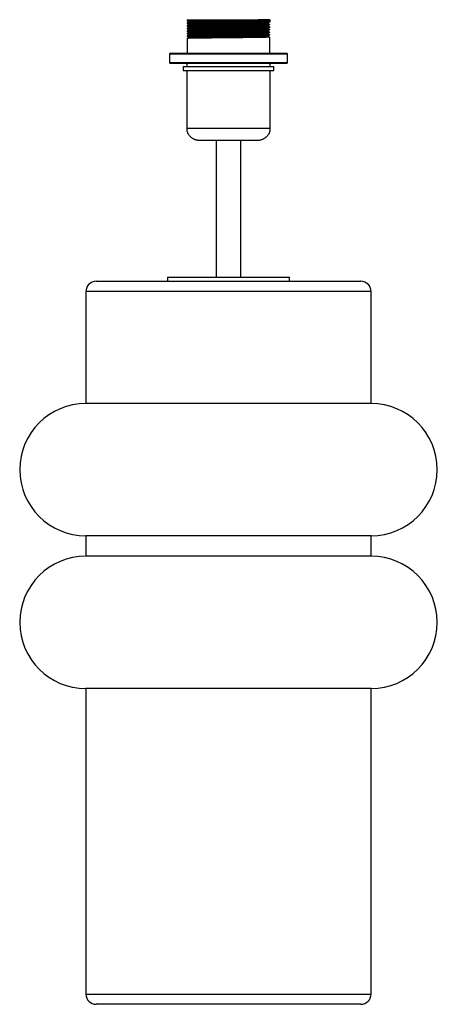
# Paper-space layout '_Posterior' of a CAD drawing. Header units: millimetres. Extents: x -103 to 103, y 0 to 483.
import ezdxf

# ---------------------------------------------------------------- set-up
doc = ezdxf.new("R2010")
doc.units = ezdxf.units.MM

psp = doc.layouts.new('_Posterior')

# ---------------------------------------------------------------- linework, layer by layer
at = {"color": 7, "linetype": 'Continuous', "lineweight": 25}
for p, q in [((-20.3, 483.46), (-20.3, 482.83)), ((-20.3, 483.46), (20.3, 483.46)), ((19.62, 483.07), (20.3, 483.46)), ((20.3, 483.46), (20.3, 482.37)), ((-20.3, 481.74), (-20.3, 481.58)), ((-20.3, 480.49), (-20.3, 480.33)), ((-20.3, 479.24), (-20.3, 479.08)), ((-19.62, 482.44), (-19.62, 482.13)), ((-19.62, 481.19), (-19.62, 480.88)), ((-19.62, 479.94), (-19.62, 479.63)), ((-19.62, 478.69), (-19.62, 478.38)), ((19.62, 482.76), (19.62, 483.07)), ((20.3, 482.37), (19.62, 482.76)), ((19.62, 481.51), (19.62, 481.82)), ((19.62, 480.26), (19.62, 480.57)), ((19.62, 479.01), (19.62, 479.32)), ((20.3, 482.21), (20.3, 482.37)), ((20.3, 480.96), (20.3, 481.12)), ((20.3, 479.71), (20.3, 479.87)), ((-20.3, 477.99), (-20.3, 477.83)), ((-20.3, 476.74), (-20.3, 476.58)), ((-20.3, 475.49), (-20.3, 475.33)), ((-20.3, 474.24), (-20.3, 467)), ((-19.62, 477.44), (-19.62, 477.13)), ((-19.62, 476.19), (-19.62, 475.88)), ((-19.62, 474.94), (-19.62, 474.63)), ((19.62, 477.76), (19.62, 478.07)), ((19.62, 476.51), (19.62, 476.82)), ((19.62, 475.26), (19.62, 475.57)), ((20.3, 478.46), (20.3, 478.62)), ((20.3, 477.21), (20.3, 477.37)), ((20.3, 475.96), (20.3, 476.12)), ((20.3, 467), (20.3, 474.87)), ((-28.58, 467), (-29, 466.58)), ((-29, 466.58), (-29, 462.42)), ((29, 466.58), (-29, 466.58)), ((-28.58, 467), (28.58, 467)), ((29, 466.58), (28.58, 467)), ((29, 462.42), (29, 466.58)), ((-29, 462.42), (-28.58, 462)), ((-29, 462.42), (29, 462.42)), ((28.58, 462), (-28.58, 462)), ((-22.25, 460.5), (-22.25, 458.55)), ((-22.25, 460.5), (22.25, 460.5)), ((-20.5, 462), (-20.5, 460.5)), ((20.5, 460.5), (20.5, 462)), ((22.25, 458.55), (22.25, 460.5)), ((28.58, 462), (29, 462.42)), ((-22.25, 458.55), (22.25, 458.55)), ((-20.5, 458.55), (-20.5, 430.15)), ((20.5, 430.15), (20.5, 458.55)), ((14.42, 424.15), (-14.42, 424.15)), ((-6, 424.15), (-6, 357)), ((6, 357), (6, 424.15)), ((-65, 355), (65, 355)), ((-30, 357), (-30, 355)), ((-30, 357), (30, 357)), ((30, 355), (30, 357)), ((-70, 350), (-70, 295.02)), ((70, 295.02), (70, 350)), ((70, 295.02), (-70, 295.02)), ((-70, 230.02), (-70, 220.02)), ((70, 230.02), (-70, 230.02)), ((70, 220.02), (70, 230.02)), ((70, 220.02), (-70, 220.02)), ((-70, 155.02), (-70, 5)), ((70, 155.02), (-70, 155.02)), ((70, 5), (70, 155.02)), ((65, 0), (-65, 0))]:
    psp.add_line(p, q, dxfattribs=at)
at = {"color": 8, "linetype": 'Continuous', "lineweight": 25}
for p, q in [((-20.5, 430.15), (20.5, 430.15)), ((70, 350), (-70, 350)), ((-70, 5), (70, 5))]:
    psp.add_line(p, q, dxfattribs=at)
at = {"color": 7, "linetype": 'Continuous', "lineweight": 25}
for centre, radius, start, end in [((-14.5, 430.15), 6, 180, 203.6312), ((14.5, 430.15), 6, 336.3718, 0), ((-65, 350), 5, 90, 180), ((65, 350), 5, 0, 90), ((-70, 262.52), 32.5, 90, 270), ((70, 262.52), 32.5, 270, 90), ((-70, 187.52), 32.5, 90, 270), ((70, 187.52), 32.5, 270, 90), ((-65, 5), 5, 180, 270), ((65, 5), 5, 270, 0)]:
    psp.add_arc(centre, radius, start, end, dxfattribs=at)
for points, knots in [([(20.3, 483.46), (20.21, 483.45), (20.01, 483.42), (18.48, 483.37), (16.11, 483.33), (12.95, 483.29), (9.15, 483.24), (4.89, 483.19), (0.41, 483.15), (-4.08, 483.11), (-8.4, 483.06), (-12.3, 483.02), (-15.58, 482.98), (-18.13, 482.93), (-19.72, 482.89), (-20.4, 482.85), (-20.25, 482.84), (-20.23, 482.83)], [0, 0, 0, 0, 0.069934, 0.141214, 0.212094, 0.281486, 0.352242, 0.423559, 0.493686, 0.563438, 0.634667, 0.705657, 0.775086, 0.845702, 0.917042, 0.987349, 1, 1, 1, 1]), ([(20.3, 482.37), (20.21, 482.35), (20.01, 482.32), (18.48, 482.28), (16.11, 482.23), (12.95, 482.19), (9.15, 482.15), (4.89, 482.1), (0.41, 482.06), (-4.08, 482.02), (-8.4, 481.97), (-12.3, 481.92), (-15.58, 481.88), (-18.13, 481.84), (-19.72, 481.79), (-20.4, 481.76), (-20.25, 481.74), (-20.23, 481.74)], [0, 0, 0, 0, 0.069934, 0.141214, 0.212094, 0.281486, 0.352242, 0.423559, 0.493686, 0.563438, 0.634667, 0.705657, 0.775086, 0.845702, 0.917042, 0.987349, 1, 1, 1, 1]), ([(20.3, 482.21), (20.21, 482.2), (20.01, 482.17), (18.48, 482.12), (16.11, 482.08), (12.95, 482.04), (9.15, 481.99), (4.89, 481.94), (0.41, 481.9), (-4.08, 481.86), (-8.4, 481.81), (-12.3, 481.77), (-15.58, 481.73), (-18.13, 481.68), (-19.72, 481.64), (-20.4, 481.6), (-20.25, 481.59), (-20.23, 481.58)], [0, 0, 0, 0, 0.069934, 0.141214, 0.212094, 0.281486, 0.352242, 0.423559, 0.493686, 0.563438, 0.634667, 0.705657, 0.775086, 0.845702, 0.917042, 0.987349, 1, 1, 1, 1]), ([(19.96, 481.15), (20, 481.15), (20.28, 481.14), (20.37, 481.11), (19.98, 481.07), (18.49, 481.03), (16.11, 480.98), (12.95, 480.94), (9.15, 480.9), (4.89, 480.85), (0.41, 480.81), (-4.08, 480.77), (-8.4, 480.72), (-12.3, 480.67), (-15.58, 480.63), (-18.13, 480.59), (-19.72, 480.54), (-20.4, 480.51), (-20.25, 480.49), (-20.23, 480.49)], [0, 0, 0, 0, 0.007525, 0.052547, 0.118806, 0.186341, 0.253497, 0.319242, 0.38628, 0.45385, 0.520292, 0.586378, 0.653864, 0.721124, 0.786905, 0.85381, 0.921401, 0.988014, 1, 1, 1, 1]), ([(20.3, 480.96), (20.21, 480.95), (20.01, 480.92), (18.48, 480.87), (16.11, 480.83), (12.95, 480.79), (9.15, 480.74), (4.89, 480.69), (0.41, 480.65), (-4.08, 480.61), (-8.4, 480.56), (-12.3, 480.52), (-15.58, 480.48), (-18.13, 480.43), (-19.72, 480.39), (-20.4, 480.35), (-20.25, 480.34), (-20.23, 480.33)], [0, 0, 0, 0, 0.069934, 0.141214, 0.212094, 0.281486, 0.352242, 0.423559, 0.493686, 0.563438, 0.634667, 0.705657, 0.775086, 0.845702, 0.917042, 0.987349, 1, 1, 1, 1]), ([(19.84, 479.91), (19.92, 479.9), (20.25, 479.89), (20.38, 479.86), (19.98, 479.82), (18.49, 479.78), (16.11, 479.73), (12.95, 479.69), (9.15, 479.65), (4.89, 479.6), (0.41, 479.56), (-4.08, 479.52), (-8.4, 479.47), (-12.3, 479.42), (-15.58, 479.38), (-18.13, 479.34), (-19.72, 479.29), (-20.4, 479.26), (-20.25, 479.24), (-20.23, 479.24)], [0, 0, 0, 0, 0.015539, 0.060198, 0.125921, 0.192911, 0.259524, 0.324739, 0.391235, 0.45826, 0.524165, 0.589718, 0.656659, 0.723375, 0.788625, 0.854991, 0.922036, 0.988111, 1, 1, 1, 1]), ([(20.3, 479.71), (20.21, 479.7), (20.01, 479.67), (18.48, 479.62), (16.11, 479.58), (12.95, 479.54), (9.15, 479.49), (4.89, 479.44), (0.41, 479.4), (-4.08, 479.36), (-8.4, 479.31), (-12.3, 479.27), (-15.58, 479.23), (-18.13, 479.18), (-19.72, 479.14), (-20.4, 479.1), (-20.25, 479.09), (-20.23, 479.08)], [0, 0, 0, 0, 0.069934, 0.141214, 0.212094, 0.281486, 0.352242, 0.423559, 0.493686, 0.563438, 0.634667, 0.705657, 0.775086, 0.845702, 0.917042, 0.987349, 1, 1, 1, 1]), ([(19.96, 478.65), (20, 478.65), (20.28, 478.64), (20.37, 478.61), (19.98, 478.57), (18.49, 478.53), (16.11, 478.48), (12.95, 478.44), (9.15, 478.4), (4.89, 478.35), (0.41, 478.31), (-4.08, 478.27), (-8.4, 478.22), (-12.3, 478.17), (-15.58, 478.13), (-18.13, 478.09), (-19.72, 478.04), (-20.4, 478.01), (-20.25, 477.99), (-20.23, 477.99)], [0, 0, 0, 0, 0.007525, 0.052547, 0.118806, 0.186341, 0.253497, 0.319242, 0.38628, 0.45385, 0.520292, 0.586378, 0.653864, 0.721124, 0.786905, 0.85381, 0.921401, 0.988014, 1, 1, 1, 1]), ([(-20.3, 482.83), (-20.18, 482.77), (-19.96, 482.64), (-19.74, 482.51), (-19.62, 482.44)], [0, 0, 0, 0, 0.502006, 1, 1, 1, 1]), ([(-19.62, 482.13), (-19.73, 482.07), (-19.96, 481.94), (-20.18, 481.81), (-20.3, 481.74)], [0, 0, 0, 0, 0.4999992, 1, 1, 1, 1]), ([(-20.3, 481.58), (-20.18, 481.52), (-19.96, 481.39), (-19.74, 481.26), (-19.62, 481.19)], [0, 0, 0, 0, 0.502006, 1, 1, 1, 1]), ([(-19.62, 480.88), (-19.73, 480.82), (-19.96, 480.69), (-20.18, 480.56), (-20.3, 480.49)], [0, 0, 0, 0, 0.499999, 1, 1, 1, 1]), ([(-20.3, 480.33), (-20.18, 480.27), (-19.96, 480.14), (-19.74, 480.01), (-19.62, 479.94)], [0, 0, 0, 0, 0.502006, 1, 1, 1, 1]), ([(-19.62, 479.63), (-19.73, 479.57), (-19.96, 479.44), (-20.18, 479.31), (-20.3, 479.24)], [0, 0, 0, 0, 0.4999992, 1, 1, 1, 1]), ([(-20.3, 479.08), (-20.18, 479.02), (-19.96, 478.89), (-19.74, 478.76), (-19.62, 478.69)], [0, 0, 0, 0, 0.502006, 1, 1, 1, 1]), ([(19.62, 482.76), (19.53, 482.74), (19.35, 482.71), (17.86, 482.67), (15.57, 482.62), (12.52, 482.58), (8.85, 482.54), (4.73, 482.49), (0.4, 482.45), (-3.95, 482.41), (-8.12, 482.36), (-11.89, 482.31), (-15.06, 482.27), (-17.53, 482.23), (-19.05, 482.18), (-19.71, 482.15), (-19.59, 482.14), (-19.58, 482.13)], [0, 0, 0, 0, 0.0703089, 0.1419722, 0.2132324, 0.2829971, 0.3541321, 0.4258328, 0.496336, 0.5664621, 0.6380731, 0.709444, 0.7792459, 0.8502413, 0.9219641, 0.9926483, 1, 1, 1, 1]), ([(19.62, 481.51), (19.53, 481.49), (19.35, 481.46), (17.86, 481.42), (15.57, 481.37), (12.52, 481.33), (8.85, 481.29), (4.73, 481.24), (0.4, 481.2), (-3.95, 481.16), (-8.12, 481.11), (-11.89, 481.06), (-15.06, 481.02), (-17.53, 480.98), (-19.05, 480.93), (-19.71, 480.9), (-19.59, 480.89), (-19.58, 480.88)], [0, 0, 0, 0, 0.0703089, 0.1419722, 0.2132324, 0.2829971, 0.3541321, 0.4258328, 0.496336, 0.5664621, 0.6380731, 0.709444, 0.7792459, 0.8502413, 0.9219641, 0.9926483, 1, 1, 1, 1]), ([(19.62, 480.26), (19.53, 480.24), (19.35, 480.21), (17.86, 480.17), (15.57, 480.12), (12.52, 480.08), (8.85, 480.04), (4.73, 479.99), (0.4, 479.95), (-3.95, 479.91), (-8.12, 479.86), (-11.89, 479.81), (-15.06, 479.77), (-17.53, 479.73), (-19.05, 479.68), (-19.71, 479.65), (-19.59, 479.64), (-19.58, 479.63)], [0, 0, 0, 0, 0.070309, 0.141972, 0.213232, 0.282997, 0.354132, 0.425833, 0.496336, 0.566462, 0.638073, 0.709444, 0.779246, 0.850241, 0.921964, 0.992648, 1, 1, 1, 1]), ([(19.62, 479.01), (19.53, 478.99), (19.35, 478.96), (17.86, 478.92), (15.57, 478.87), (12.52, 478.83), (8.85, 478.79), (4.73, 478.74), (0.4, 478.7), (-3.95, 478.66), (-8.12, 478.61), (-11.89, 478.56), (-15.06, 478.52), (-17.53, 478.48), (-19.05, 478.43), (-19.71, 478.4), (-19.59, 478.39), (-19.58, 478.38)], [0, 0, 0, 0, 0.070309, 0.141972, 0.213232, 0.282997, 0.354132, 0.425833, 0.496336, 0.566462, 0.638073, 0.709444, 0.779246, 0.850241, 0.921964, 0.992648, 1, 1, 1, 1]), ([(19.62, 483.07), (19.53, 483.06), (19.35, 483.03), (17.86, 482.98), (15.57, 482.94), (12.52, 482.89), (8.85, 482.85), (4.73, 482.8), (0.4, 482.76), (-3.95, 482.72), (-8.12, 482.67), (-11.89, 482.63), (-15.06, 482.59), (-17.53, 482.54), (-19.06, 482.5), (-19.72, 482.46), (-19.58, 482.45), (-19.55, 482.44)], [0, 0, 0, 0, 0.069934, 0.141214, 0.212094, 0.281486, 0.352242, 0.423559, 0.493686, 0.563438, 0.634667, 0.705657, 0.775086, 0.845702, 0.917042, 0.987349, 1, 1, 1, 1]), ([(19.19, 481.78), (19.18, 481.78), (19.02, 481.76), (17.81, 481.73), (15.59, 481.69), (12.51, 481.64), (8.85, 481.6), (4.73, 481.55), (0.4, 481.51), (-3.95, 481.47), (-8.12, 481.42), (-11.89, 481.38), (-15.06, 481.34), (-17.53, 481.29), (-19.06, 481.25), (-19.72, 481.21), (-19.58, 481.2), (-19.55, 481.19)], [0, 0, 0, 0, 0.006193, 0.082359, 0.158096, 0.232244, 0.307849, 0.384054, 0.458987, 0.533519, 0.609629, 0.685484, 0.759672, 0.835128, 0.911357, 0.986482, 1, 1, 1, 1]), ([(19.19, 480.53), (19.18, 480.53), (19.02, 480.51), (17.81, 480.48), (15.59, 480.44), (12.51, 480.39), (8.85, 480.35), (4.73, 480.3), (0.4, 480.26), (-3.95, 480.22), (-8.12, 480.17), (-11.89, 480.13), (-15.06, 480.09), (-17.53, 480.04), (-19.06, 480), (-19.72, 479.96), (-19.58, 479.95), (-19.55, 479.94)], [0, 0, 0, 0, 0.006193, 0.082359, 0.158096, 0.232244, 0.307849, 0.384054, 0.458987, 0.533519, 0.609629, 0.685484, 0.759672, 0.835128, 0.911357, 0.986482, 1, 1, 1, 1]), ([(19.19, 479.28), (19.18, 479.28), (19.02, 479.26), (17.81, 479.23), (15.59, 479.19), (12.51, 479.14), (8.85, 479.1), (4.73, 479.05), (0.4, 479.01), (-3.95, 478.97), (-8.12, 478.92), (-11.89, 478.88), (-15.06, 478.84), (-17.53, 478.79), (-19.06, 478.75), (-19.72, 478.71), (-19.58, 478.7), (-19.55, 478.69)], [0, 0, 0, 0, 0.0061929, 0.0823588, 0.1580962, 0.2322442, 0.3078485, 0.384054, 0.458987, 0.533519, 0.6096293, 0.6854844, 0.7596718, 0.8351278, 0.9113569, 0.986482, 1, 1, 1, 1]), ([(19.23, 483.03), (19.34, 483.1), (19.56, 483.23), (19.78, 483.36), (19.89, 483.42)], [0, 0, 0, 0, 0.5, 1, 1, 1, 1]), ([(19.23, 481.78), (19.34, 481.85), (19.56, 481.98), (19.78, 482.11), (19.89, 482.17)], [0, 0, 0, 0, 0.5, 1, 1, 1, 1]), ([(19.89, 481.16), (19.78, 481.22), (19.56, 481.35), (19.34, 481.48), (19.23, 481.55)], [0, 0, 0, 0, 0.5, 1, 1, 1, 1]), ([(19.23, 480.53), (19.34, 480.6), (19.56, 480.73), (19.78, 480.86), (19.89, 480.92)], [0, 0, 0, 0, 0.5, 1, 1, 1, 1]), ([(19.89, 479.91), (19.78, 479.97), (19.56, 480.1), (19.34, 480.23), (19.23, 480.3)], [0, 0, 0, 0, 0.5, 1, 1, 1, 1]), ([(19.23, 479.28), (19.34, 479.35), (19.56, 479.48), (19.78, 479.61), (19.89, 479.67)], [0, 0, 0, 0, 0.5, 1, 1, 1, 1]), ([(19.89, 478.66), (19.78, 478.72), (19.56, 478.85), (19.34, 478.98), (19.23, 479.05)], [0, 0, 0, 0, 0.5, 1, 1, 1, 1]), ([(20.3, 478.46), (20.21, 478.45), (20.01, 478.42), (18.48, 478.37), (16.11, 478.33), (12.95, 478.29), (9.15, 478.24), (4.89, 478.19), (0.41, 478.15), (-4.08, 478.11), (-8.4, 478.06), (-12.3, 478.02), (-15.58, 477.98), (-18.13, 477.93), (-19.72, 477.89), (-20.4, 477.85), (-20.25, 477.84), (-20.23, 477.83)], [0, 0, 0, 0, 0.069934, 0.141214, 0.212094, 0.281486, 0.352242, 0.423559, 0.493686, 0.563438, 0.634667, 0.705657, 0.775086, 0.845702, 0.917042, 0.987349, 1, 1, 1, 1]), ([(19.84, 477.41), (19.92, 477.4), (20.25, 477.39), (20.38, 477.36), (19.98, 477.32), (18.49, 477.28), (16.11, 477.23), (12.95, 477.19), (9.15, 477.15), (4.89, 477.1), (0.41, 477.06), (-4.08, 477.02), (-8.4, 476.97), (-12.3, 476.92), (-15.58, 476.88), (-18.13, 476.84), (-19.72, 476.79), (-20.4, 476.76), (-20.25, 476.74), (-20.23, 476.74)], [0, 0, 0, 0, 0.015539, 0.060198, 0.125921, 0.192911, 0.259524, 0.324739, 0.391235, 0.45826, 0.524165, 0.589718, 0.656659, 0.723375, 0.788625, 0.854991, 0.922036, 0.988111, 1, 1, 1, 1]), ([(20.3, 477.21), (20.21, 477.2), (20.01, 477.17), (18.48, 477.12), (16.11, 477.08), (12.95, 477.04), (9.15, 476.99), (4.89, 476.94), (0.41, 476.9), (-4.08, 476.86), (-8.4, 476.81), (-12.3, 476.77), (-15.58, 476.73), (-18.13, 476.68), (-19.72, 476.64), (-20.4, 476.6), (-20.25, 476.59), (-20.23, 476.58)], [0, 0, 0, 0, 0.069934, 0.141214, 0.212094, 0.281486, 0.352242, 0.423559, 0.493686, 0.563438, 0.634667, 0.705657, 0.775086, 0.845702, 0.917042, 0.987349, 1, 1, 1, 1]), ([(19.96, 476.15), (20, 476.15), (20.28, 476.14), (20.37, 476.11), (19.98, 476.07), (18.49, 476.03), (16.11, 475.98), (12.95, 475.94), (9.15, 475.9), (4.89, 475.85), (0.41, 475.81), (-4.08, 475.77), (-8.4, 475.72), (-12.3, 475.67), (-15.58, 475.63), (-18.13, 475.59), (-19.72, 475.54), (-20.4, 475.51), (-20.25, 475.49), (-20.23, 475.49)], [0, 0, 0, 0, 0.007525, 0.052547, 0.118806, 0.186341, 0.253497, 0.319242, 0.38628, 0.45385, 0.520292, 0.586378, 0.653864, 0.721124, 0.786905, 0.85381, 0.921401, 0.988014, 1, 1, 1, 1]), ([(20.3, 475.96), (20.21, 475.95), (20.01, 475.92), (18.48, 475.87), (16.11, 475.83), (12.95, 475.79), (9.15, 475.74), (4.89, 475.69), (0.41, 475.65), (-4.08, 475.61), (-8.4, 475.56), (-12.3, 475.52), (-15.58, 475.48), (-18.13, 475.43), (-19.72, 475.39), (-20.4, 475.35), (-20.25, 475.34), (-20.23, 475.33)], [0, 0, 0, 0, 0.069934, 0.141214, 0.212094, 0.281486, 0.352242, 0.423559, 0.493686, 0.563438, 0.634667, 0.705657, 0.775086, 0.845702, 0.917042, 0.987349, 1, 1, 1, 1]), ([(19.84, 474.91), (19.92, 474.9), (20.25, 474.89), (20.38, 474.86), (19.98, 474.82), (18.49, 474.78), (16.11, 474.73), (12.95, 474.69), (9.15, 474.65), (4.89, 474.6), (0.41, 474.56), (-4.08, 474.52), (-8.4, 474.47), (-12.3, 474.42), (-15.58, 474.38), (-18.13, 474.34), (-19.72, 474.29), (-20.4, 474.26), (-20.25, 474.24), (-20.23, 474.24)], [0, 0, 0, 0, 0.015539, 0.060198, 0.125921, 0.192911, 0.259524, 0.324739, 0.391235, 0.45826, 0.524165, 0.589718, 0.656659, 0.723375, 0.788625, 0.854991, 0.922036, 0.988111, 1, 1, 1, 1]), ([(-19.62, 478.38), (-19.73, 478.32), (-19.96, 478.19), (-20.18, 478.06), (-20.3, 477.99)], [0, 0, 0, 0, 0.4999992, 1, 1, 1, 1]), ([(-20.3, 477.83), (-20.18, 477.77), (-19.96, 477.64), (-19.74, 477.51), (-19.62, 477.44)], [0, 0, 0, 0, 0.502006, 1, 1, 1, 1]), ([(-19.62, 477.13), (-19.73, 477.07), (-19.96, 476.94), (-20.18, 476.81), (-20.3, 476.74)], [0, 0, 0, 0, 0.499999, 1, 1, 1, 1]), ([(-20.3, 476.58), (-20.18, 476.52), (-19.96, 476.39), (-19.74, 476.26), (-19.62, 476.19)], [0, 0, 0, 0, 0.5020056, 1, 1, 1, 1]), ([(-19.62, 475.88), (-19.73, 475.82), (-19.96, 475.69), (-20.18, 475.56), (-20.3, 475.49)], [0, 0, 0, 0, 0.4999992, 1, 1, 1, 1]), ([(-20.3, 475.33), (-20.18, 475.27), (-19.96, 475.14), (-19.74, 475.01), (-19.62, 474.94)], [0, 0, 0, 0, 0.502006, 1, 1, 1, 1]), ([(-19.62, 474.63), (-19.73, 474.57), (-19.96, 474.44), (-20.18, 474.31), (-20.3, 474.24)], [0, 0, 0, 0, 0.499999, 1, 1, 1, 1]), ([(19.62, 477.76), (19.53, 477.74), (19.35, 477.71), (17.86, 477.67), (15.57, 477.62), (12.52, 477.58), (8.85, 477.54), (4.73, 477.49), (0.4, 477.45), (-3.95, 477.41), (-8.12, 477.36), (-11.89, 477.31), (-15.06, 477.27), (-17.53, 477.23), (-19.05, 477.18), (-19.71, 477.15), (-19.59, 477.14), (-19.58, 477.13)], [0, 0, 0, 0, 0.070309, 0.141972, 0.213232, 0.282997, 0.354132, 0.425833, 0.496336, 0.566462, 0.638073, 0.709444, 0.779246, 0.850241, 0.921964, 0.992648, 1, 1, 1, 1]), ([(19.62, 476.51), (19.53, 476.49), (19.35, 476.46), (17.86, 476.42), (15.57, 476.37), (12.52, 476.33), (8.85, 476.29), (4.73, 476.24), (0.4, 476.2), (-3.95, 476.16), (-8.12, 476.11), (-11.89, 476.06), (-15.06, 476.02), (-17.53, 475.98), (-19.05, 475.93), (-19.71, 475.9), (-19.59, 475.89), (-19.58, 475.88)], [0, 0, 0, 0, 0.070309, 0.141972, 0.213232, 0.282997, 0.354132, 0.425833, 0.496336, 0.566462, 0.638073, 0.709444, 0.779246, 0.850241, 0.921964, 0.992648, 1, 1, 1, 1]), ([(19.62, 475.26), (19.53, 475.24), (19.35, 475.21), (17.86, 475.17), (15.57, 475.12), (12.52, 475.08), (8.85, 475.04), (4.73, 474.99), (0.4, 474.95), (-3.95, 474.91), (-8.12, 474.86), (-11.89, 474.81), (-15.06, 474.77), (-17.53, 474.73), (-19.05, 474.68), (-19.71, 474.65), (-19.59, 474.64), (-19.58, 474.63)], [0, 0, 0, 0, 0.070309, 0.141972, 0.213232, 0.282997, 0.354132, 0.425833, 0.496336, 0.566462, 0.638073, 0.709444, 0.779246, 0.850241, 0.921964, 0.992648, 1, 1, 1, 1]), ([(19.19, 478.03), (19.18, 478.03), (19.02, 478.01), (17.81, 477.98), (15.59, 477.94), (12.51, 477.89), (8.85, 477.85), (4.73, 477.8), (0.4, 477.76), (-3.95, 477.72), (-8.12, 477.67), (-11.89, 477.63), (-15.06, 477.59), (-17.53, 477.54), (-19.06, 477.5), (-19.72, 477.46), (-19.58, 477.45), (-19.55, 477.44)], [0, 0, 0, 0, 0.0061929, 0.0823588, 0.1580962, 0.2322442, 0.3078485, 0.384054, 0.458987, 0.533519, 0.6096293, 0.6854844, 0.7596718, 0.8351278, 0.9113569, 0.986482, 1, 1, 1, 1]), ([(19.19, 476.78), (19.18, 476.78), (19.02, 476.76), (17.81, 476.73), (15.59, 476.69), (12.51, 476.64), (8.85, 476.6), (4.73, 476.55), (0.4, 476.51), (-3.95, 476.47), (-8.12, 476.42), (-11.89, 476.38), (-15.06, 476.34), (-17.53, 476.29), (-19.06, 476.25), (-19.72, 476.21), (-19.58, 476.2), (-19.55, 476.19)], [0, 0, 0, 0, 0.0061929, 0.0823588, 0.1580962, 0.2322442, 0.3078485, 0.384054, 0.458987, 0.533519, 0.6096293, 0.6854844, 0.7596718, 0.8351278, 0.9113569, 0.986482, 1, 1, 1, 1]), ([(19.19, 475.53), (19.18, 475.53), (19.02, 475.51), (17.81, 475.48), (15.59, 475.44), (12.51, 475.39), (8.85, 475.35), (4.73, 475.3), (0.4, 475.26), (-3.95, 475.22), (-8.12, 475.17), (-11.89, 475.13), (-15.06, 475.09), (-17.53, 475.04), (-19.06, 475), (-19.72, 474.96), (-19.58, 474.95), (-19.55, 474.94)], [0, 0, 0, 0, 0.0061929, 0.0823588, 0.1580962, 0.2322442, 0.3078485, 0.384054, 0.458987, 0.533519, 0.6096293, 0.6854844, 0.7596718, 0.8351278, 0.9113569, 0.986482, 1, 1, 1, 1]), ([(19.23, 478.03), (19.34, 478.1), (19.56, 478.23), (19.78, 478.36), (19.89, 478.42)], [0, 0, 0, 0, 0.5, 1, 1, 1, 1]), ([(19.89, 477.41), (19.78, 477.47), (19.56, 477.6), (19.34, 477.73), (19.23, 477.8)], [0, 0, 0, 0, 0.5, 1, 1, 1, 1]), ([(19.23, 476.78), (19.34, 476.85), (19.56, 476.98), (19.78, 477.11), (19.89, 477.17)], [0, 0, 0, 0, 0.5, 1, 1, 1, 1]), ([(19.89, 476.16), (19.78, 476.22), (19.56, 476.35), (19.34, 476.48), (19.23, 476.55)], [0, 0, 0, 0, 0.5, 1, 1, 1, 1]), ([(19.23, 475.53), (19.34, 475.6), (19.56, 475.73), (19.78, 475.86), (19.89, 475.92)], [0, 0, 0, 0, 0.5, 1, 1, 1, 1]), ([(19.89, 474.91), (19.78, 474.97), (19.56, 475.1), (19.34, 475.23), (19.23, 475.3)], [0, 0, 0, 0, 0.5, 1, 1, 1, 1]), ([(-14.42, 424.15), (-14.47, 424.15), (-14.61, 424.15), (-14.89, 424.17), (-15.26, 424.22), (-15.66, 424.31), (-16.08, 424.43), (-16.52, 424.59), (-16.95, 424.79), (-17.4, 425.04), (-17.84, 425.32), (-18.29, 425.66), (-18.73, 426.04), (-19.15, 426.49), (-19.53, 426.97), (-19.8, 427.39), (-19.97, 427.69), (-19.99, 427.73), (-20, 427.75)], [0, 0, 0, 0, 0.032265, 0.090518, 0.143082, 0.197197, 0.24976, 0.30379, 0.357785, 0.412984, 0.475059, 0.538374, 0.613667, 0.690504, 0.780063, 0.872623, 0.937892, 1, 1, 1, 1]), ([(20, 427.74), (20, 427.75), (20.01, 427.77), (19.96, 427.68), (19.88, 427.53), (19.74, 427.29), (19.52, 426.96), (19.16, 426.5), (18.69, 426), (18.1, 425.51), (17.55, 425.12), (17, 424.82), (16.51, 424.59), (16.01, 424.4), (15.54, 424.28), (15.12, 424.2), (14.74, 424.16), (14.53, 424.15), (14.42, 424.15)], [0, 0, 0, 0, 0.007628, 0.061922, 0.102862, 0.144889, 0.21895, 0.294924, 0.400659, 0.486051, 0.574179, 0.635129, 0.697682, 0.758712, 0.822031, 0.875746, 0.931119, 1, 1, 1, 1])]:
    psp.add_open_spline(points, degree=3, knots=knots, dxfattribs=at)

doc.saveas('drawing.dxf')
